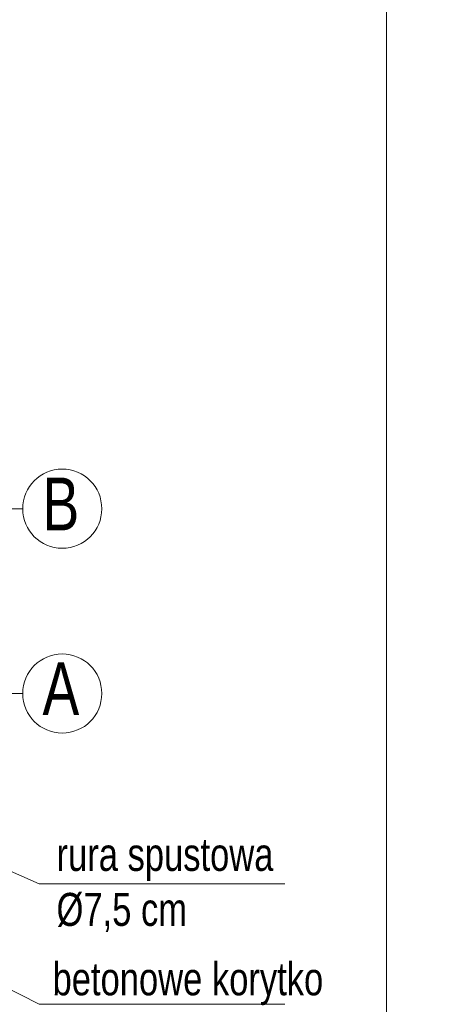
# Model space of a CAD drawing. Header units: inches. Extents: x 57112 to 98566, y -51777 to -16564.
# Tile 50 of 138: x 72538 to 72703, y -20863 to -20490. Entities that reach past the tile are written whole.
import ezdxf
from ezdxf import colors
from ezdxf.entities.mleader import LeaderData, LeaderLine
from ezdxf.math import Vec2, Vec3

# ---------------------------------------------------------------- set-up
doc = ezdxf.new("R2010")
doc.units = ezdxf.units.IN
doc.header["$MEASUREMENT"] = 0
doc.linetypes.add('DASHDOT', pattern=[1, 0.5, -0.25, 0, -0.25])
for name, color, linetype, lineweight in [('A--tabelka rysunku', 7, 'Continuous', 0), ('Kociol', 6, 'Continuous', 30), ('p--opisy dodatkowe', 251, 'Continuous', 0), ('p--osie konstr.-NR', 250, 'DASHDOT', 15)]:
    doc.layers.add(name, color=color, linetype=linetype, lineweight=lineweight)
doc.styles.add('1-50', font='arial.ttf', dxfattribs={"width": 0.75, "height": 12.5})
doc.styles.get("Standard").update_dxf_attribs({"font": 'arial.ttf', "width": 0.75})

msp = doc.modelspace()

# ---------------------------------------------------------------- linework, layer by layer
at = {"layer": 'A--tabelka rysunku', "linetype": 'Continuous'}
msp.add_line((72677.151, -21024.191, 151.8), (72677.151, -19909.191, 151.8), dxfattribs=at)
msp.add_line((72677.151, -21024.191, 151.8), (72677.151, -19909.191, 151.8), dxfattribs=at)
at = {"layer": 'p--opisy dodatkowe', "elevation": 151.8}
for points in [[(72638.668, -20817.07), (72545.445, -20817.07), (72438.592, -20769.799)], [(72638.668, -20862.714), (72545.445, -20862.714), (72438.592, -20808.356)]]:
    msp.add_lwpolyline(points, dxfattribs=at)
at = {"layer": 'p--osie konstr.-NR', "linetype": 'DASHDOT', "ltscale": 35}
for p, q in [((72539.236, -20674.983, 151.8), (72489.236, -20674.983, 151.8)), ((72539.236, -20744.983, 151.8), (72489.236, -20744.983, 151.8))]:
    msp.add_line(p, q, dxfattribs=at)
at = {"layer": 'p--osie konstr.-NR', "linetype": 'Continuous', "ltscale": 35}
for centre in [(72554.236, -20674.983, 151.8), (72554.236, -20744.983, 151.8)]:
    msp.add_circle(centre, 15, dxfattribs=at)

# ---------------------------------------------------------------- texts
at = {"layer": 'p--opisy dodatkowe', "char_height": 12.5, "width": 177.1707, "attachment_point": 1, "style": '1-50'}
for s, insert in [('rura spustowa\\P%%c7,5 cm', (72552.077, -20799.682, 151.8)), ('betonowe korytko\\P40x50x12 cm', (72550.565, -20846.81, 151.8))]:
    msp.add_mtext(s, dxfattribs=dict(at, insert=insert))
at = {"layer": 'p--osie konstr.-NR', "linetype": 'Continuous', "ltscale": 35, "char_height": 20, "width": 63.5564, "attachment_point": 1}
for s, insert in [('B', (72546.73, -20663.186, 151.8)), ('A', (72546.73, -20733.186, 151.8))]:
    msp.add_mtext(s, dxfattribs=dict(at, insert=insert))

# ---------------------------------------------------------------- leaders
at = {"layer": 'Kociol', "color": 217, "lineweight": 15, "ltscale": 1000, "true_color": 0x93278f}
ml = msp.add_multileader_mtext('Standard', dxfattribs=at)
ml.set_content('hydrofor 25l', color=(147, 39, 143))
ml.set_leader_properties(color=256, linetype='Continuous', lineweight=25)
ml.build(insert=Vec2(0, 0))
ctx = ml.context
ctx.base_point, ctx.char_height, ctx.plane_origin = Vec3(73473.8, -20617.978, 159.745), 15, Vec3(73743.319, -20197.664, 159.745)
ctx.text_align_type = 2
notes = []
notes.append((ctx, [(0, (1, 1, 0), (73582.794, -20617.978, 159.745), (-1, 0), 24.22, [(0, [(73733.563, -20502.565, 159.745)], 0, [])])]))
ctx.mtext.insert, ctx.mtext.width, ctx.mtext.alignment, ctx.mtext.flow_direction = Vec3(73556.575, -20608.281, 159.745), 3769.1343, 3, 5
ml = msp.add_multileader_mtext('Standard', dxfattribs=at)
ml.set_content('stacja uzdatniania wody \\P', color=(147, 39, 143))
ml.set_leader_properties(color=256, linetype='Continuous', lineweight=25)
ml.build(insert=Vec2(0, 0))
ctx = ml.context
ctx.base_point, ctx.char_height, ctx.plane_origin = Vec3(73441.02, -20642.958, 159.745), 15, Vec3(73752.998, -20214.147, 159.745)
ctx.text_align_type = 2
notes.append((ctx, [(0, (1, 1, 0), (73635.323, -20642.958, 159.745), (-1, 0), 24.22, [(0, [(73774.885, -20541.503, 159.745)], 0, [])])]))
ctx.mtext.insert, ctx.mtext.width, ctx.mtext.alignment, ctx.mtext.flow_direction = Vec3(73609.104, -20633.26, 159.745), 3769.1343, 3, 5
for ctx, leaders in notes:
    for number, flags, end, landing, length, lines in leaders:
        leader = LeaderData()
        leader.index, (leader.has_last_leader_line, leader.has_dogleg_vector, leader.attachment_direction) = number, flags
        leader.last_leader_point, leader.dogleg_vector, leader.dogleg_length = Vec3(end), Vec3(landing), length
        for number, points, colour, breaks in lines:
            line = LeaderLine()
            line.index, line.vertices, line.color, line.breaks = number, Vec3.list(points), colors.encode_raw_color(colour), breaks
            leader.lines.append(line)
        ctx.leaders.append(leader)

doc.saveas('drawing.dxf')
